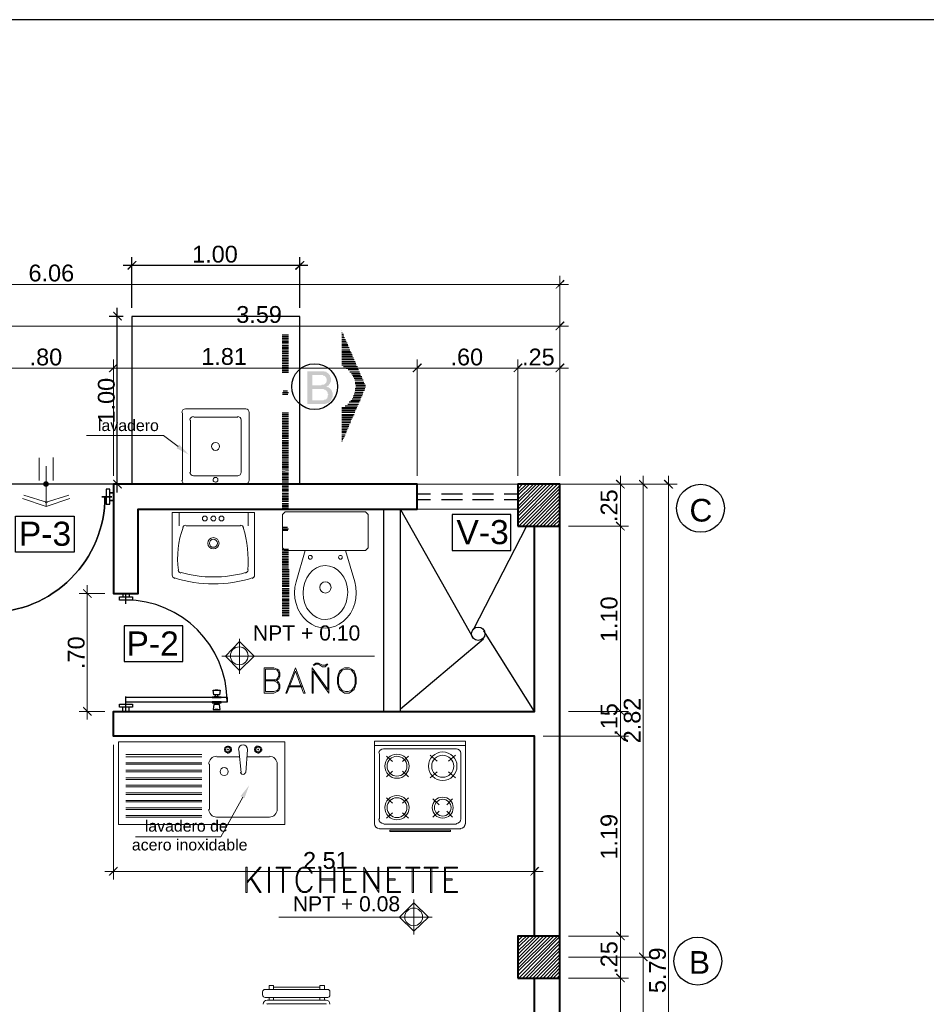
# Model space of a CAD drawing. Header units: metres. Extents: x -1.7 to 18.1, y -5.4 to 8.6.
# Tile 5 of 6: x 2.8 to 8.2, y 2.7 to 8.6. Entities that reach past the tile are written whole.
import ezdxf

# ---------------------------------------------------------------- set-up
doc = ezdxf.new("R2010")
doc.units = ezdxf.units.M
for name, color, linetype in [('PDF_0', 7, 'Continuous'), ('PDF_03', 7, 'Continuous'), ('PDF_anotaciones', 7, 'Continuous'), ('PDF_columnas', 7, 'Continuous'), ('PDF_COTAS', 7, 'Continuous'), ('PDF_LAYER 0.20', 7, 'Continuous'), ('PDF_LAYER 0.30', 7, 'Continuous'), ('PDF_Layer1', 7, 'Continuous'), ('PDF_Layer2', 7, 'Continuous'), ('PDF_MURO', 7, 'Continuous'), ('PDF_muros', 7, 'Continuous'), ('PDF_NIVELES', 7, 'Continuous'), ('PDF_SANITARIOS', 7, 'Continuous'), ('PDF_Text', 7, 'Continuous'), ('PDF_TEXTO', 7, 'Continuous'), ('PDF_Ventana Alta', 7, 'Continuous')]:
    doc.layers.add(name, color=color, linetype=linetype)
doc.styles.add('PDF Arial', font='arial.ttf')

msp = doc.modelspace()

# ---------------------------------------------------------------- hatches: boundary and pattern name
at = {"layer": 'PDF_0', "transparency": 33554559}
h = msp.add_hatch(color=256, dxfattribs=at)
h.paths.add_polyline_path([(4.5563, 6.2653), (4.5563, 6.4609), (4.6332, 6.4609), (4.6365, 6.4609), (4.6397, 6.4609), (4.6429, 6.4609), (4.6429, 6.4609), (4.6461, 6.4609), (4.6493, 6.4609), (4.6525, 6.4609), (4.6557, 6.4609), (4.6589, 6.4577), (4.6589, 6.4577), (4.6621, 6.4577), (4.6653, 6.4577), (4.6685, 6.4577), (4.6685, 6.4545), (4.6717, 6.4545), (4.6717, 6.4545), (4.6749, 6.4513), (4.6781, 6.4513), (4.6813, 6.4481), (4.6813, 6.4481), (4.6846, 6.4449), (4.6846, 6.4417), (4.6878, 6.4417), (4.6878, 6.4385), (4.691, 6.4385), (4.691, 6.4352), (4.691, 6.432), (4.6942, 6.4288), (4.6942, 6.4288), (4.6942, 6.4256), (4.6974, 6.4224), (4.6974, 6.4192), (4.6974, 6.416), (4.6974, 6.4128), (4.6974, 6.4128), (4.6974, 6.4096), (4.6974, 6.4096), (4.6974, 6.4064), (4.6974, 6.4032), (4.6974, 6.4), (4.6942, 6.3968), (4.6942, 6.3968), (4.6942, 6.3936), (4.691, 6.3904), (4.691, 6.3871), (4.691, 6.3871), (4.6878, 6.3839), (4.6878, 6.3839), (4.6846, 6.3807), (4.6846, 6.3775), (4.6813, 6.3775), (4.6813, 6.3743), (4.6781, 6.3743), (4.6749, 6.3711), (4.6717, 6.3711), (4.6717, 6.3679), (4.6685, 6.3679), (4.6717, 6.3679), (4.6749, 6.3679), (4.6781, 6.3647), (4.6813, 6.3647), (4.6846, 6.3647), (4.6846, 6.3615), (4.6878, 6.3615), (4.691, 6.3583), (4.691, 6.3583), (4.6942, 6.3551), (4.6942, 6.3551), (4.6974, 6.3519), (4.6974, 6.3519), (4.7006, 6.3487), (4.7006, 6.3455), (4.7006, 6.3455), (4.7038, 6.3423), (4.7038, 6.3391), (4.7038, 6.3358), (4.707, 6.3358), (4.707, 6.3326), (4.707, 6.3294), (4.707, 6.3262), (4.707, 6.323), (4.707, 6.3198), (4.707, 6.3198), (4.707, 6.3166), (4.707, 6.3134), (4.707, 6.3102), (4.707, 6.307), (4.7038, 6.3038), (4.7038, 6.3038), (4.7038, 6.3006), (4.7006, 6.2974), (4.7006, 6.2942), (4.7006, 6.2942), (4.6974, 6.291), (4.6974, 6.2878), (4.6942, 6.2845), (4.6942, 6.2845), (4.691, 6.2813), (4.691, 6.2781), (4.6878, 6.2781), (4.6878, 6.2781), (4.6846, 6.2749), (4.6813, 6.2749), (4.6813, 6.2717), (4.6781, 6.2717), (4.6749, 6.2717), (4.6717, 6.2685), (4.6685, 6.2685), (4.6685, 6.2685), (4.6653, 6.2685), (4.6621, 6.2653), (4.6589, 6.2653), (4.6589, 6.2653), (4.6557, 6.2653), (4.6525, 6.2653), (4.6493, 6.2653), (4.6461, 6.2653), (4.6429, 6.2653), (4.6429, 6.2653), (4.6397, 6.2653), (4.6365, 6.2653), (4.6332, 6.2653)], flags=0)
h.paths.add_polyline_path([(4.5852, 6.3775), (4.6268, 6.3775), (4.63, 6.3775), (4.6332, 6.3775), (4.6365, 6.3775), (4.6397, 6.3775), (4.6429, 6.3807), (4.6461, 6.3807), (4.6461, 6.3807), (4.6493, 6.3807), (4.6525, 6.3807), (4.6525, 6.3807), (4.6557, 6.3807), (4.6557, 6.3839), (4.6589, 6.3839), (4.6621, 6.3871), (4.6621, 6.3871), (4.6653, 6.3904), (4.6653, 6.3904), (4.6685, 6.3936), (4.6685, 6.3936), (4.6685, 6.3968), (4.6717, 6.4), (4.6717, 6.4032), (4.6717, 6.4064), (4.6717, 6.4096), (4.6717, 6.4096), (4.6717, 6.4128), (4.6717, 6.416), (4.6685, 6.4192), (4.6685, 6.4224), (4.6685, 6.4224), (4.6653, 6.4256), (4.6653, 6.4288), (4.6621, 6.4288), (4.6621, 6.432), (4.6589, 6.432), (4.6557, 6.4352), (4.6557, 6.4352), (4.6525, 6.4352), (4.6525, 6.4352), (4.6493, 6.4352), (4.6493, 6.4385), (4.6461, 6.4385), (4.6429, 6.4385), (4.6397, 6.4385), (4.6365, 6.4385), (4.6332, 6.4385), (4.63, 6.4385), (4.6268, 6.4385), (4.6236, 6.4385), (4.6236, 6.4385), (4.5852, 6.4385)], flags=0)
h.paths.add_polyline_path([(4.5852, 6.2878), (4.6332, 6.2878), (4.6365, 6.2878), (4.6397, 6.2878), (4.6429, 6.2878), (4.6461, 6.2878), (4.6493, 6.2878), (4.6493, 6.2878), (4.6493, 6.2878), (4.6525, 6.2878), (4.6557, 6.291), (4.6589, 6.291), (4.6621, 6.291), (4.6653, 6.291), (4.6653, 6.2942), (4.6685, 6.2942), (4.6685, 6.2974), (4.6717, 6.2974), (4.6749, 6.3006), (4.6749, 6.3038), (4.6749, 6.3038), (4.6781, 6.307), (4.6781, 6.3102), (4.6781, 6.3134), (4.6781, 6.3134), (4.6781, 6.3166), (4.6813, 6.3198), (4.6813, 6.3198), (4.6813, 6.323), (4.6781, 6.3262), (4.6781, 6.3294), (4.6781, 6.3326), (4.6781, 6.3358), (4.6749, 6.3358), (4.6749, 6.3391), (4.6749, 6.3391), (4.6717, 6.3423), (4.6717, 6.3455), (4.6685, 6.3455), (4.6653, 6.3487), (4.6653, 6.3487), (4.6621, 6.3519), (4.6589, 6.3519), (4.6589, 6.3519), (4.6557, 6.3519), (4.6557, 6.3519), (4.6525, 6.3551), (4.6493, 6.3551), (4.6461, 6.3551), (4.6429, 6.3551), (4.6429, 6.3551), (4.6397, 6.3551), (4.6365, 6.3551), (4.6332, 6.3551), (4.63, 6.3551), (4.5852, 6.3551)], flags=0)

# ---------------------------------------------------------------- linework, layer by layer
at = {"layer": 'PDF_0', "lineweight": 25}
for points in [[(18.1418, 8.5547), (-1.6545, 8.5547), (-1.6545, -5.4413), (18.1418, -5.4413)], [(4.0112, 5.7876), (4.5114, 5.7876), (4.5114, 6.7879), (3.511, 6.7879), (3.511, 5.7876)], [(3.3571, 5.7587), (3.3571, 5.6689), (3.3795, 5.6689), (3.3795, 5.7587)], [(3.3571, 5.7587), (3.3571, 5.6689), (3.3795, 5.6689), (3.3795, 5.7587)], [(3.3924, 5.7138), (3.3314, 5.7138)], [(3.3795, 5.7362), (3.402, 5.7362)], [(3.3795, 5.6914), (3.402, 5.6914)], [(2.8184, 5.5984), (3.1679, 5.5984), (3.1679, 5.3835), (2.8184, 5.3835)], [(5.7683, 5.608), (5.4188, 5.608), (5.4188, 5.3932), (5.7683, 5.3932)], [(3.5142, 5.0982), (3.4373, 5.0982), (3.4373, 5.1174), (3.5142, 5.1174)], [(3.8156, 4.9443), (3.4661, 4.9443), (3.4661, 4.7326), (3.8156, 4.7326)], [(4.0433, 4.521), (3.9888, 4.521), (3.9888, 4.5178), (4.0433, 4.5178)], [(3.9984, 4.5338), (3.9952, 4.5627), (4.0369, 4.5627), (4.0337, 4.5338)], [(3.5142, 4.4793), (3.5142, 4.4601), (3.4373, 4.4601), (3.4373, 4.4793)], [(3.9888, 4.4858), (4.0433, 4.4858), (4.0433, 4.4922), (3.9888, 4.4922)], [(3.9952, 4.4473), (4.0369, 4.4473), (4.0337, 4.4761), (3.9984, 4.4761)]]:
    msp.add_lwpolyline(points, close=True, dxfattribs=at)
for points in [[(3.511, 6.8393), (3.511, 7.1407)], [(4.5114, 6.8393), (4.5114, 7.1407)], [(3.4597, 7.0926), (4.5595, 7.0926)], [(3.4244, 5.7395), (3.4244, 6.8393)], [(3.4597, 6.7879), (3.3763, 6.7879)], [(4.7615, 6.7014), (4.7615, 6.7014)], [(4.7615, 6.6918), (4.7647, 6.6918)], [(4.4441, 6.6757), (4.4056, 6.6757)], [(4.4441, 6.6661), (4.4056, 6.6661)], [(4.4441, 6.6565), (4.4056, 6.6565)], [(4.4441, 6.6469), (4.4056, 6.6469)], [(4.4441, 6.6372), (4.4056, 6.6372)], [(4.4441, 6.6276), (4.4056, 6.6276)], [(4.7615, 6.6821), (4.7711, 6.6821)], [(4.7615, 6.6725), (4.7743, 6.6725)], [(4.7615, 6.6629), (4.7775, 6.6629)], [(4.7615, 6.6501), (4.7839, 6.6501)], [(4.7615, 6.6405), (4.7872, 6.6405)], [(4.7615, 6.6308), (4.7936, 6.6308)], [(4.4441, 6.6148), (4.4056, 6.6148)], [(4.4441, 6.6052), (4.4056, 6.6052)], [(4.4441, 6.5956), (4.4056, 6.5956)], [(4.4441, 6.5859), (4.4056, 6.5859)], [(4.4441, 6.5763), (4.4056, 6.5763)], [(4.7615, 6.6212), (4.7968, 6.6212)], [(4.7615, 6.6116), (4.8, 6.6116)], [(4.7615, 6.602), (4.8064, 6.602)], [(4.7615, 6.5892), (4.8096, 6.5892)], [(4.7615, 6.5795), (4.8128, 6.5795)], [(4.7615, 6.5699), (4.8192, 6.5699)], [(4.4441, 6.5667), (4.4056, 6.5667)], [(4.4441, 6.5539), (4.4056, 6.5539)], [(4.4441, 6.5443), (4.4056, 6.5443)], [(4.4441, 6.5346), (4.4056, 6.5346)], [(4.4441, 6.525), (4.4056, 6.525)], [(4.4441, 6.5154), (4.4056, 6.5154)], [(4.7615, 6.5603), (4.8224, 6.5603)], [(4.7615, 6.5507), (4.8256, 6.5507)], [(4.7615, 6.5411), (4.832, 6.5411)], [(4.7615, 6.5314), (4.8353, 6.5314)], [(4.7615, 6.5186), (4.8417, 6.5186)], [(4.7615, 6.509), (4.8449, 6.509)], [(4.4441, 6.5058), (4.4056, 6.5058)], [(4.4441, 6.493), (4.4056, 6.493)], [(4.4441, 6.4833), (4.4056, 6.4833)], [(4.4441, 6.4737), (4.4056, 6.4737)], [(4.4441, 6.4641), (4.4056, 6.4641)], [(4.4441, 6.4545), (4.4056, 6.4545)], [(4.7615, 6.4994), (4.8481, 6.4994)], [(4.7711, 6.4898), (4.8545, 6.4898)], [(4.7872, 6.4801), (4.8577, 6.4801)], [(4.8, 6.4705), (4.8609, 6.4705)], [(4.8096, 6.4577), (4.8673, 6.4577)], [(4.8192, 6.4481), (4.8705, 6.4481)], [(4.8256, 6.4385), (4.8737, 6.4385)], [(4.8288, 6.4288), (4.8801, 6.4288)], [(4.8353, 6.4192), (4.8833, 6.4192)], [(4.8385, 6.4096), (4.8898, 6.4096)], [(4.8417, 6.3968), (4.893, 6.3968)], [(4.4377, 6.3423), (4.412, 6.3423)], [(4.8385, 6.3358), (4.8898, 6.3358)], [(4.8417, 6.3871), (4.8962, 6.3871)], [(4.8417, 6.3583), (4.8994, 6.3583)], [(4.8417, 6.3487), (4.8962, 6.3487)], [(4.8449, 6.3775), (4.9026, 6.3775)], [(4.8449, 6.3679), (4.9026, 6.3679)], [(4.4441, 6.3326), (4.4088, 6.3326)], [(4.4409, 6.323), (4.4088, 6.323)], [(4.8064, 6.2781), (4.8641, 6.2781)], [(4.816, 6.2878), (4.8705, 6.2878)], [(4.8224, 6.2974), (4.8737, 6.2974)], [(4.8288, 6.307), (4.8769, 6.307)], [(4.832, 6.3166), (4.8833, 6.3166)], [(4.8353, 6.3262), (4.8866, 6.3262)], [(4.7615, 6.2461), (4.8513, 6.2461)], [(4.7615, 6.2364), (4.8481, 6.2364)], [(4.7615, 6.2268), (4.8417, 6.2268)], [(4.7615, 6.2172), (4.8385, 6.2172)], [(4.7807, 6.2557), (4.8545, 6.2557)], [(4.7968, 6.2653), (4.8609, 6.2653)], [(4.4441, 6.2108), (4.4056, 6.2108)], [(4.4441, 6.2012), (4.4056, 6.2012)], [(4.4441, 6.1916), (4.4056, 6.1916)], [(4.4441, 6.1787), (4.4056, 6.1787)], [(4.4441, 6.1691), (4.4056, 6.1691)], [(4.4441, 6.1595), (4.4056, 6.1595)], [(4.7615, 6.2044), (4.8353, 6.2044)], [(4.7615, 6.1948), (4.8288, 6.1948)], [(4.7615, 6.1851), (4.8256, 6.1851)], [(4.7615, 6.1755), (4.8192, 6.1755)], [(4.7615, 6.1659), (4.816, 6.1659)], [(4.4441, 6.1499), (4.4056, 6.1499)], [(4.4441, 6.1403), (4.4056, 6.1403)], [(4.4441, 6.1306), (4.4056, 6.1306)], [(4.4441, 6.121), (4.4056, 6.121)], [(4.4441, 6.1082), (4.4056, 6.1082)], [(4.4441, 6.0986), (4.4056, 6.0986)], [(4.7615, 6.1563), (4.8128, 6.1563)], [(4.7615, 6.1435), (4.8064, 6.1435)], [(4.7615, 6.1338), (4.8032, 6.1338)], [(4.7615, 6.1242), (4.8, 6.1242)], [(4.7615, 6.1146), (4.7936, 6.1146)], [(4.7615, 6.105), (4.7904, 6.105)], [(4.4441, 6.089), (4.4056, 6.089)], [(4.4441, 6.0793), (4.4056, 6.0793)], [(4.4441, 6.0697), (4.4056, 6.0697)], [(4.4441, 6.0601), (4.4056, 6.0601)], [(4.4441, 6.0473), (4.4056, 6.0473)], [(4.7615, 6.0954), (4.7872, 6.0954)], [(4.7615, 6.0825), (4.7807, 6.0825)], [(4.7615, 6.0729), (4.7775, 6.0729)], [(4.7615, 6.0633), (4.7711, 6.0633)], [(4.7615, 6.0537), (4.7679, 6.0537)], [(4.7615, 6.0441), (4.7647, 6.0441)], [(4.4441, 6.0377), (4.4056, 6.0377)], [(4.4441, 6.028), (4.4056, 6.028)], [(4.4441, 6.0184), (4.4056, 6.0184)], [(4.4441, 6.0088), (4.4056, 6.0088)], [(4.4441, 5.9992), (4.4056, 5.9992)], [(4.4441, 5.9863), (4.4056, 5.9863)], [(4.4441, 5.9767), (4.4056, 5.9767)], [(4.4441, 5.9671), (4.4056, 5.9671)], [(4.4441, 5.9575), (4.4056, 5.9575)], [(4.4441, 5.9479), (4.4056, 5.9479)], [(4.4441, 5.9383), (4.4056, 5.9383)], [(4.4441, 5.9254), (4.4056, 5.9254)], [(4.4441, 5.9158), (4.4056, 5.9158)], [(4.4441, 5.9062), (4.4056, 5.9062)], [(4.4441, 5.8966), (4.4056, 5.8966)], [(4.4441, 5.887), (4.4056, 5.887)], [(4.4441, 5.8773), (4.4056, 5.8773)], [(4.4441, 5.8677), (4.4056, 5.8645)], [(4.4441, 5.8549), (4.4056, 5.8549)], [(4.4441, 5.8453), (4.4056, 5.8453)], [(4.4441, 5.8356), (4.4056, 5.8356)], [(4.4441, 5.826), (4.4056, 5.826)], [(4.4441, 5.8164), (4.4056, 5.8164)], [(4.4441, 5.8068), (4.4056, 5.8068)], [(3.402, 5.7876), (2.6004, 5.7876)], [(3.4597, 5.7876), (3.3763, 5.7876)], [(4.4441, 5.794), (4.4056, 5.794)], [(4.4441, 5.7843), (4.4056, 5.7843)], [(4.4441, 5.7747), (4.4056, 5.7747)], [(4.4441, 5.7651), (4.4056, 5.7651)], [(4.4441, 5.7555), (4.4056, 5.7555)], [(4.4441, 5.7459), (4.4056, 5.7459)], [(4.4441, 5.733), (4.4056, 5.733)], [(4.4441, 5.7234), (4.4056, 5.7234)], [(4.4441, 5.7138), (4.4056, 5.7138)], [(4.4441, 5.7042), (4.4056, 5.7042)], [(4.4441, 5.6946), (4.4056, 5.6946)], [(4.4441, 5.6849), (4.4056, 5.6849)], [(4.4441, 5.6721), (4.4056, 5.6721)], [(4.4441, 5.6625), (4.4056, 5.6625)], [(4.4441, 5.6529), (4.4056, 5.6529)], [(4.4441, 5.6433), (4.4056, 5.6433)], [(4.4441, 5.5214), (4.4088, 5.5214)], [(4.4377, 5.531), (4.412, 5.531)], [(4.4409, 5.5118), (4.4088, 5.5118)], [(4.4441, 5.3996), (4.4056, 5.3996)], [(4.4441, 5.39), (4.4056, 5.39)], [(4.4441, 5.3803), (4.4056, 5.3803)], [(4.4441, 5.3707), (4.4056, 5.3707)], [(4.4441, 5.3579), (4.4056, 5.3579)], [(4.4441, 5.3483), (4.4056, 5.3483)], [(4.4441, 5.3387), (4.4056, 5.3387)], [(4.4441, 5.329), (4.4056, 5.329)], [(4.4441, 5.3194), (4.4056, 5.3194)], [(4.4441, 5.3098), (4.4056, 5.3098)], [(4.4441, 5.3002), (4.4056, 5.3002)], [(4.4441, 5.2874), (4.4056, 5.2874)], [(4.4473, 5.2777), (4.4056, 5.2777)], [(4.4473, 5.2681), (4.4056, 5.2681)], [(4.4473, 5.2585), (4.4056, 5.2585)], [(4.4473, 5.2489), (4.4056, 5.2489)], [(4.4473, 5.2393), (4.4056, 5.2393)], [(4.4473, 5.2264), (4.4056, 5.2264)], [(4.4473, 5.2168), (4.4056, 5.2168)], [(4.4473, 5.2072), (4.4056, 5.2072)], [(4.4473, 5.1976), (4.4056, 5.1976)], [(4.4473, 5.188), (4.4056, 5.188)], [(4.4473, 5.1783), (4.4056, 5.1783)], [(4.4473, 5.1655), (4.4056, 5.1655)], [(3.4565, 5.1367), (3.4565, 5.1174)], [(3.4757, 5.0757), (3.4757, 5.1302)], [(3.495, 5.1367), (3.495, 5.1174)], [(4.4473, 5.1559), (4.4056, 5.1559)], [(4.4473, 5.1463), (4.4056, 5.1463)], [(4.4473, 5.1367), (4.4056, 5.1367)], [(4.4473, 5.127), (4.4056, 5.127)], [(4.4473, 5.1174), (4.4056, 5.1174)], [(4.4473, 5.1046), (4.4056, 5.1046)], [(4.4473, 5.095), (4.4056, 5.095)], [(4.4473, 5.0854), (4.4056, 5.0854)], [(4.4473, 5.0757), (4.4056, 5.0757)], [(4.4473, 5.0661), (4.4056, 5.0661)], [(4.4473, 5.0565), (4.4056, 5.0565)], [(4.4473, 5.0469), (4.4056, 5.0469)], [(4.4473, 5.034), (4.4056, 5.034)], [(4.4473, 5.0244), (4.4056, 5.0244)], [(4.4473, 5.0148), (4.4056, 5.0148)], [(4.4473, 5.0052), (4.4056, 5.0052)], [(3.4757, 4.428), (3.4757, 4.5242)], [(3.4757, 4.4922), (4.0817, 4.4922), (4.0817, 4.5178), (3.4757, 4.5178)], [(4.008, 4.5627), (4.008, 4.5627)], [(4.024, 4.5627), (4.008, 4.5627)], [(4.008, 4.5338), (4.008, 4.5242), (4.024, 4.5242), (4.024, 4.5338)], [(4.024, 4.5627), (4.024, 4.5627)], [(3.4565, 4.4409), (3.4565, 4.4601)], [(3.495, 4.4409), (3.495, 4.4601)], [(4.008, 4.4761), (4.008, 4.4825), (4.024, 4.4825), (4.024, 4.4761)], [(4.024, 4.4473), (4.008, 4.4473)], [(4.008, 4.4473), (4.008, 4.4473)], [(4.024, 4.4473), (4.024, 4.4473)]]:
    msp.add_lwpolyline(points, dxfattribs=at)
at = {"layer": 'PDF_0', "color": 251, "lineweight": 0, "true_color": 0x636466}
for points in [[(5.81, 5.7811), (5.8196, 5.7876)], [(5.81, 5.7587), (5.8389, 5.7876)], [(5.81, 5.7395), (5.8613, 5.7876)], [(5.81, 5.7202), (5.8805, 5.7876)], [(5.81, 5.6978), (5.903, 5.7876)], [(5.81, 5.6785), (5.9222, 5.7876)], [(5.81, 5.6561), (5.9415, 5.7876)], [(5.81, 5.6369), (5.9639, 5.7876)], [(5.81, 5.6144), (5.9831, 5.7876)], [(5.81, 5.5952), (6.0056, 5.7876)], [(5.81, 5.5727), (6.0248, 5.7876)], [(5.81, 5.5535), (6.0473, 5.7876)], [(5.8164, 5.5375), (6.0601, 5.7811)], [(5.8389, 5.5375), (6.0601, 5.7619)], [(5.8581, 5.5375), (6.0601, 5.7427)], [(5.8773, 5.5375), (6.0601, 5.7202)], [(5.8998, 5.5375), (6.0601, 5.701)], [(5.919, 5.5375), (6.0601, 5.6785)], [(5.9415, 5.5375), (6.0601, 5.6593)], [(5.9607, 5.5375), (6.0601, 5.6369)], [(5.9831, 5.5375), (6.0601, 5.6176)], [(6.0024, 5.5375), (6.0601, 5.5952)], [(6.0216, 5.5375), (6.0601, 5.5759)], [(6.0441, 5.5375), (6.0601, 5.5567)], [(5.81, 3.091), (5.8196, 3.0974)], [(5.81, 3.0685), (5.8389, 3.0974)], [(5.81, 3.0493), (5.8613, 3.0974)], [(5.81, 3.03), (5.8805, 3.0974)], [(5.81, 3.0076), (5.903, 3.0974)], [(5.81, 2.9884), (5.9222, 3.0974)], [(5.81, 2.9659), (5.9415, 3.0974)], [(5.81, 2.9467), (5.9639, 3.0974)], [(5.81, 2.9242), (5.9831, 3.0974)], [(5.81, 2.905), (6.0056, 3.0974)], [(5.81, 2.8858), (6.0248, 3.0974)], [(5.81, 2.8633), (6.0473, 3.0974)], [(5.8164, 2.8473), (6.0601, 3.0942)], [(5.8389, 2.8473), (6.0601, 3.0717)], [(5.8581, 2.8473), (6.0601, 3.0525)], [(5.8773, 2.8473), (6.0601, 3.03)], [(5.8998, 2.8473), (6.0601, 3.0108)], [(5.919, 2.8473), (6.0601, 2.9884)], [(5.9415, 2.8473), (6.0601, 2.9691)], [(5.9607, 2.8473), (6.0601, 2.9467)], [(5.9831, 2.8473), (6.0601, 2.9274)], [(6.0024, 2.8473), (6.0601, 2.9082)], [(6.0216, 2.8473), (6.0601, 2.8858)], [(6.0441, 2.8473), (6.0601, 2.8665)]]:
    msp.add_lwpolyline(points, dxfattribs=at)
at = {"layer": 'PDF_0', "lineweight": 25}
msp.add_lwpolyline([(2.6597, 5.0244, 0.414214), (3.3507, 5.7154, -0.414214)], format="xyb", close=True, dxfattribs=at)
msp.add_circle((4.5996, 6.3695), 0.1363, dxfattribs=at)
for centre, radius, start, end in [((3.4741, 4.4938), 0.6044, 360, 90), ((4.0032, 4.5258), 0.0016, 260.18439, 5.14816), ((4.0256, 4.5258), 0.0016, 174.85309, 279.82281), ((4.0032, 4.4842), 0.0016, 354.85309, 99.82281), ((4.0256, 4.4842), 0.0016, 80.17719, 185.14691)]:
    msp.add_arc(centre, radius, start, end, dxfattribs=at)
at = {"layer": 'PDF_0', "transparency": 33554559}
for points in [[(3.5335, 7.1182), (3.4886, 7.0637), (3.4822, 7.0701)], [(3.5399, 7.115), (3.5335, 7.1182), (3.4886, 7.0637)], [(4.4825, 7.0701), (4.489, 7.0637), (4.5338, 7.1182)], [(4.489, 7.0637), (4.5338, 7.1182), (4.5403, 7.115)], [(6.0344, 6.9547), (6.0377, 6.9515), (6.0825, 7.006)], [(6.0377, 6.9515), (6.0825, 7.006), (6.089, 6.9996)], [(3.4533, 6.7655), (3.3988, 6.8104), (3.402, 6.8168)], [(3.4469, 6.7623), (3.4533, 6.7655), (3.3988, 6.8104)], [(6.0344, 6.7078), (6.0377, 6.7046), (6.0825, 6.7591)], [(6.0377, 6.7046), (6.0825, 6.7591), (6.089, 6.7527)], [(3.3731, 6.4577), (3.3795, 6.4545), (3.4244, 6.509)], [(3.4244, 6.509), (3.3795, 6.4545), (3.3731, 6.4577)], [(3.3795, 6.4545), (3.4244, 6.509), (3.4276, 6.5026)], [(3.4276, 6.5026), (3.4244, 6.509), (3.3795, 6.4545)], [(5.1815, 6.4577), (5.188, 6.4545), (5.2328, 6.509)], [(5.2328, 6.509), (5.188, 6.4545), (5.1815, 6.4577)], [(5.188, 6.4545), (5.2328, 6.509), (5.2393, 6.5026)], [(5.2393, 6.5026), (5.2328, 6.509), (5.188, 6.4545)], [(5.7843, 6.4577), (5.7876, 6.4545), (5.8324, 6.509)], [(5.8324, 6.509), (5.7876, 6.4545), (5.7843, 6.4577)], [(5.7876, 6.4545), (5.8324, 6.509), (5.8389, 6.5026)], [(5.8389, 6.5026), (5.8324, 6.509), (5.7876, 6.4545)], [(6.0344, 6.4577), (6.0377, 6.4545), (6.0825, 6.509)], [(6.0377, 6.4545), (6.0825, 6.509), (6.089, 6.5026)], [(3.402, 5.8164), (3.3988, 5.81), (3.4533, 5.7651)], [(3.3988, 5.81), (3.4533, 5.7651), (3.4469, 5.7619)], [(6.4481, 5.7651), (6.3936, 5.81), (6.4, 5.8164)], [(6.4449, 5.7619), (6.4481, 5.7651), (6.3936, 5.81)], [(6.5859, 5.7651), (6.5314, 5.81), (6.5346, 5.8164)], [(6.5795, 5.7619), (6.5859, 5.7651), (6.5314, 5.81)], [(6.7366, 5.7651), (6.6789, 5.81), (6.6853, 5.8164)], [(6.7302, 5.7619), (6.7366, 5.7651), (6.6789, 5.81)], [(6.4481, 5.515), (6.3936, 5.5599), (6.4, 5.5663)], [(6.4, 5.5663), (6.3936, 5.5599), (6.4481, 5.515)], [(6.4449, 5.5118), (6.4481, 5.515), (6.3936, 5.5599)], [(6.3936, 5.5599), (6.4481, 5.515), (6.4449, 5.5118)], [(3.2737, 5.1142), (3.2192, 5.1591), (3.2224, 5.1655)], [(3.2673, 5.111), (3.2737, 5.1142), (3.2192, 5.1591)], [(3.2224, 4.4633), (3.2192, 4.4569), (3.2737, 4.412)], [(3.2192, 4.4569), (3.2737, 4.412), (3.2673, 4.4088)], [(6.4481, 4.412), (6.3936, 4.4569), (6.4, 4.4633)], [(6.4, 4.4633), (6.3936, 4.4569), (6.4481, 4.412)], [(6.4449, 4.4088), (6.4481, 4.412), (6.3936, 4.4569)], [(6.3936, 4.4569), (6.4481, 4.412), (6.4449, 4.4088)], [(6.4481, 4.2645), (6.3936, 4.3094), (6.4, 4.3126)], [(6.4, 4.3126), (6.3936, 4.3094), (6.4481, 4.2645)], [(6.4449, 4.2581), (6.4481, 4.2645), (6.3936, 4.3094)], [(6.3936, 4.3094), (6.4481, 4.2645), (6.4449, 4.2581)], [(3.4244, 3.511), (3.3795, 3.4565), (3.3731, 3.4597)], [(3.4276, 3.5046), (3.4244, 3.511), (3.3795, 3.4565)], [(5.8837, 3.4597), (5.887, 3.4565), (5.9318, 3.511)], [(5.887, 3.4565), (5.9318, 3.511), (5.9383, 3.5046)], [(6.4481, 3.0749), (6.3936, 3.1198), (6.4, 3.1262)], [(6.4, 3.1262), (6.3936, 3.1198), (6.4481, 3.0749)], [(6.4449, 3.0717), (6.4481, 3.0749), (6.3936, 3.1198)], [(6.3936, 3.1198), (6.4481, 3.0749), (6.4449, 3.0717)], [(6.5859, 2.9499), (6.5314, 2.9948), (6.5346, 3.0012)], [(6.5346, 3.0012), (6.5314, 2.9948), (6.5859, 2.9499)], [(6.5795, 2.9467), (6.5859, 2.9499), (6.5314, 2.9948)], [(6.5314, 2.9948), (6.5859, 2.9499), (6.5795, 2.9467)], [(6.4481, 2.8248), (6.3936, 2.8697), (6.4, 2.8761)], [(6.4, 2.8761), (6.3936, 2.8697), (6.4481, 2.8248)], [(6.4449, 2.8216), (6.4481, 2.8248), (6.3936, 2.8697)], [(6.3936, 2.8697), (6.4481, 2.8248), (6.4449, 2.8216)]]:
    msp.add_solid(points, dxfattribs=at)
at = {"layer": 'PDF_03', "lineweight": 30}
for centre in [(6.8986, 5.6449), (6.8825, 2.9483)]:
    msp.add_circle(centre, 0.1427, dxfattribs=at)
at = {"layer": 'PDF_anotaciones', "lineweight": 0}
for points in [[(3.7868, 6.012), (3.7002, 6.0793), (3.2417, 6.0793)], [(4.1715, 3.9246), (4.0401, 3.6874), (3.5335, 3.6874)]]:
    msp.add_lwpolyline(points, dxfattribs=at)
at = {"layer": 'PDF_anotaciones', "transparency": 33554559}
for points in [[(3.7932, 6.0248), (3.8509, 5.9639), (3.7771, 6.0024)], [(4.1587, 3.931), (4.21, 3.9952), (4.1811, 3.9182)]]:
    msp.add_solid(points, dxfattribs=at)
at = {"layer": 'PDF_columnas', "lineweight": 40}
for points in [[(5.81, 5.5375), (6.0601, 5.5375), (6.0601, 5.7876), (5.81, 5.7876)], [(5.81, 2.8473), (6.0601, 2.8473), (6.0601, 3.0974), (5.81, 3.0974)]]:
    msp.add_lwpolyline(points, close=True, dxfattribs=at)
at = {"layer": 'PDF_COTAS', "lineweight": 9}
for points in [[(6.0601, 5.8389), (6.0601, 7.0284)], [(-0.0481, 6.9771), (6.1114, 6.9771)], [(6.0601, 6.7815), (6.0601, 5.8389), (6.0601, 6.5314)], [(6.1114, 6.7302), (2.4272, 6.7302)], [(2.5491, 6.4801), (3.4501, 6.4801)], [(3.3507, 6.4801), (5.2617, 6.4801)], [(5.1591, 6.4801), (5.8613, 6.4801)], [(5.7619, 6.4801), (6.1114, 6.4801)], [(6.4224, 5.4894), (6.4224, 5.8389)], [(6.5571, 5.8389), (6.5571, 2.9242)], [(6.7078, 5.8389), (6.7078, -0.0513)], [(6.0505, 5.7876), (6.7591, 5.7876)], [(6.6084, 5.7876), (6.1114, 5.7876), (6.4705, 5.7876)], [(6.4224, 4.3864), (6.4224, 5.5888)], [(3.2449, 4.3864), (3.2449, 5.188)], [(3.3507, 5.1367), (3.1968, 5.1367)], [(6.4224, 4.2357), (6.4224, 4.4858)], [(3.3507, 4.4345), (3.1968, 4.4345)], [(5.9607, 4.287), (6.4705, 4.287), (6.1114, 4.287)], [(6.4224, 3.0493), (6.4224, 4.3351)], [(3.402, 4.2357), (3.402, 3.4341)], [(5.9094, 4.2357), (5.9094, 3.4341)], [(3.3507, 3.4822), (5.9607, 3.4822)], [(6.4224, 2.7992), (6.4224, 3.1487)], [(6.5571, -0.0513), (6.5571, 3.0236)], [(6.4224, 0.1988), (6.4224, 2.8986)]]:
    msp.add_lwpolyline(points, dxfattribs=at)
for points in [[(3.402, 6.5314), (3.402, 5.8389)], [(5.2104, 6.5314), (5.2104, 5.8389)], [(5.81, 6.5314), (5.81, 5.8389)], [(6.4705, 5.5375), (6.1114, 5.5375)], [(6.4705, 4.4345), (6.1114, 4.4345)], [(6.4705, 3.0974), (6.1114, 3.0974)], [(6.6084, 2.9723), (6.1114, 2.9723)], [(6.4705, 2.8473), (6.1114, 2.8473)]]:
    msp.add_lwpolyline(points, close=True, dxfattribs=at)
at = {"layer": 'PDF_LAYER 0.20', "lineweight": 20}
for points in [[(5.2104, 5.7876), (5.81, 5.7876)], [(5.2104, 5.6401), (5.81, 5.6401)]]:
    msp.add_lwpolyline(points, dxfattribs=at)
at = {"layer": 'PDF_LAYER 0.30', "lineweight": 30}
for points in [[(5.0116, 4.4345), (5.0116, 5.6369)], [(5.111, 4.4345), (5.111, 5.6369)]]:
    msp.add_lwpolyline(points, dxfattribs=at)
at = {"layer": 'PDF_Layer1', "lineweight": 25}
for points in [[(5.111, 5.6369), (5.5439, 4.8705)], [(5.8613, 5.5375), (5.5439, 4.9218)], [(5.111, 4.4505), (5.6048, 4.8673)], [(5.9094, 4.4345), (5.608, 4.9154)]]:
    msp.add_lwpolyline(points, dxfattribs=at)
msp.add_circle((5.5743, 4.8978), 0.0401, dxfattribs=at)
at = {"layer": 'PDF_Layer2', "lineweight": 20}
for points in [[(4.2902, 2.7639), (4.2902, 2.7447)], [(4.6781, 2.7799), (4.3062, 2.7799)], [(4.3543, 2.7799), (4.3543, 2.8024), (4.3286, 2.8024), (4.3286, 2.7799)], [(4.3543, 2.7928), (4.63, 2.7928)], [(4.63, 2.7799), (4.63, 2.8024), (4.6589, 2.8024), (4.6589, 2.7799)], [(4.691, 2.7447), (4.691, 2.7639)], [(4.3062, 2.7319), (4.6781, 2.7319)], [(4.6685, 2.7158), (4.319, 2.7158)], [(4.3286, 2.7319), (4.3286, 2.7158)], [(4.3543, 2.7158), (4.3543, 2.7319)], [(4.63, 2.7319), (4.63, 2.7158)], [(4.6589, 2.7158), (4.6589, 2.7319)], [(4.6685, 2.6934), (4.319, 2.6934)]]:
    msp.add_lwpolyline(points, dxfattribs=at)
for centre, radius, start, end in [((4.3046, 2.7655), 0.0144, 89.99888, 180.00112), ((4.6765, 2.7655), 0.0144, 359.99888, 90.00112), ((4.3046, 2.7463), 0.0144, 179.99888, 270.00112), ((4.3174, 2.6918), 0.024, 90.00045, 179.99955), ((4.6669, 2.6918), 0.024, 0.00045, 89.99955), ((4.6765, 2.7463), 0.0144, 269.99888, 0.00112), ((4.3174, 2.6918), 0.0016, 89.98494, 180.01506), ((4.6669, 2.6918), 0.0016, 359.98494, 90.01506)]:
    msp.add_arc(centre, radius, start, end, dxfattribs=at)
at = {"layer": 'PDF_MURO', "lineweight": 5}
msp.add_lwpolyline([(5.9992, 5.7876), (5.7491, 5.7876)], dxfattribs=at)
at = {"layer": 'PDF_muros', "lineweight": 40}
for points in [[(3.402, 5.6978), (3.402, 5.1367), (3.5495, 5.1367), (3.5495, 5.6401), (5.2104, 5.6401), (5.2104, 5.7876), (3.402, 5.7876), (3.402, 5.6401)], [(5.9094, 3.0974), (5.9094, 4.287), (3.402, 4.287), (3.402, 4.4345), (5.9094, 4.4345), (5.9094, 5.5375)], [(6.0601, 0), (6.0601, 5.5375)], [(5.9094, 0.2501), (5.9094, 2.8473)]]:
    msp.add_lwpolyline(points, dxfattribs=at)
at = {"layer": 'PDF_NIVELES', "lineweight": 5}
for points in [[(2.9595, 5.81), (2.9595, 5.9447)], [(3.0429, 5.81), (3.0429, 5.9479)], [(3.0012, 5.8966), (3.0012, 5.6561)], [(3.1423, 5.7042), (3.0012, 5.6561), (2.8601, 5.7042)], [(3.0076, 5.6785), (2.8665, 5.7234)], [(2.9948, 5.6785), (3.1359, 5.7234)], [(4.1523, 4.6589), (4.1523, 4.8673)], [(4.0465, 4.7647), (4.9571, 4.7647)], [(5.1912, 3.107), (5.1912, 3.3154)], [(5.3002, 3.2096), (4.3864, 3.2096)]]:
    msp.add_lwpolyline(points, dxfattribs=at)
at = {"layer": 'PDF_NIVELES', "lineweight": 0}
msp.add_lwpolyline([(2.9884, 5.7843), (3.014, 5.7843), (2.9884, 5.7843)], dxfattribs=at)
at = {"layer": 'PDF_NIVELES', "lineweight": 5}
for points in [[(4.1523, 4.6781), (4.0689, 4.7647), (4.1523, 4.8513), (4.2389, 4.7647)], [(5.1912, 3.1262), (5.2777, 3.2096), (5.1912, 3.2962), (5.1046, 3.2096)]]:
    msp.add_lwpolyline(points, close=True, dxfattribs=at)
for centre, radius in [((2.9996, 5.7892), 0.0144), ((4.1507, 4.7663), 0.0529), ((5.1896, 3.2112), 0.0529)]:
    msp.add_circle(centre, radius, dxfattribs=at)
at = {"layer": 'PDF_NIVELES', "transparency": 33554559}
for points in [[(2.9916, 5.7972), (3.0108, 5.7972), (2.9884, 5.7972)], [(3.0108, 5.7972), (2.9884, 5.7972), (3.014, 5.7972)], [(2.9884, 5.7972), (3.014, 5.7972), (2.9884, 5.794)], [(3.014, 5.7972), (2.9884, 5.794), (3.014, 5.794)], [(2.9884, 5.794), (3.014, 5.794), (2.9884, 5.7908)], [(3.014, 5.794), (2.9884, 5.7908), (3.014, 5.7908)], [(2.9884, 5.7908), (3.014, 5.7908), (2.9884, 5.7876)], [(3.014, 5.7908), (2.9884, 5.7876), (3.014, 5.7876)], [(2.9884, 5.7876), (3.014, 5.7876), (2.9884, 5.7843)], [(3.014, 5.7876), (2.9884, 5.7843), (3.014, 5.7843)], [(3.014, 5.7843), (2.9884, 5.7843), (2.9884, 5.7843)], [(2.9884, 5.7843), (3.014, 5.7843), (2.9884, 5.7811)], [(3.014, 5.7843), (2.9884, 5.7811), (3.014, 5.7811)], [(2.9884, 5.7811), (3.014, 5.7811), (2.9916, 5.7779)], [(2.9916, 5.8004), (2.9916, 5.8004), (3.0076, 5.8004)], [(2.9916, 5.8004), (3.0076, 5.8004), (2.9948, 5.8004)], [(2.9916, 5.8004), (3.0076, 5.8004), (2.9916, 5.7972)], [(3.0076, 5.8004), (2.9916, 5.7972), (3.0108, 5.7972)], [(3.014, 5.7811), (2.9916, 5.7779), (3.0108, 5.7779)], [(2.9916, 5.7779), (3.0108, 5.7779), (3.0076, 5.7779)], [(3.0108, 5.7779), (2.9916, 5.7779), (2.9916, 5.7779)], [(2.9916, 5.7779), (3.0076, 5.7779), (2.9948, 5.7747)], [(2.998, 5.8004), (3.0044, 5.8004), (2.9948, 5.8004)], [(3.0044, 5.8004), (2.9948, 5.8004), (3.0076, 5.8004)], [(3.0076, 5.7779), (2.9948, 5.7747), (3.0076, 5.7747)], [(2.9948, 5.7747), (3.0076, 5.7747), (2.998, 5.7747)], [(2.998, 5.8036), (3.0012, 5.8036), (2.998, 5.8004)], [(3.0012, 5.8036), (2.998, 5.8004), (3.0044, 5.8004)], [(3.0076, 5.7747), (2.998, 5.7747), (3.0044, 5.7747)], [(2.998, 5.7747), (3.0044, 5.7747), (3.0012, 5.7747)], [(3.0044, 5.7747), (2.998, 5.7747), (2.998, 5.7747)]]:
    msp.add_solid(points, dxfattribs=at)
at = {"layer": 'PDF_SANITARIOS', "lineweight": 18}
for points in [[(3.83, 6.2364, 0.414212), (3.8092, 6.2156, -0.414212)], [(4.21, 6.2156, 0.414193), (4.1892, 6.2364, -0.414193)], [(3.9856, 6.0136, 0.414209), (4.0096, 5.9896, 2.414187)], [(3.9952, 5.8148, 0.414225), (4.0096, 5.8004, 2.41428)], [(4.0975, 4.2057, 0.093145), (4.0975, 4.2113, 0.301511), (4.086, 4.2226, 0.092947), (4.0805, 4.2225, 0.301522), (4.0692, 4.2113, 0.093145), (4.0692, 4.2057, 0.301522), (4.0805, 4.1943, 0.092919), (4.086, 4.1942, 0.301522)], [(4.26, 4.2225, 0.301522), (4.2487, 4.2111, 0.093145), (4.2488, 4.2055, 0.301522), (4.2602, 4.1942, 0.092919), (4.2656, 4.1942, 0.301522), (4.2771, 4.2055, 0.093145), (4.2771, 4.2111, 0.301511), (4.2658, 4.2225, 0.092947)]]:
    msp.add_lwpolyline(points, format="xyb", close=True, dxfattribs=at)
for points in [[(4.1908, 6.2364), (3.8316, 6.2364)], [(3.8124, 5.81), (3.8124, 6.214)], [(3.8605, 6.1691), (3.8605, 5.8581)], [(4.1427, 6.1884), (3.8797, 6.1884)], [(4.1619, 6.1691), (4.1619, 5.8581)], [(4.21, 5.81), (4.21, 6.214)], [(3.8797, 5.8389), (4.1427, 5.8389)], [(4.1908, 5.7876), (3.8316, 5.7876)], [(3.7515, 5.2457), (3.7515, 5.6208), (4.2421, 5.6208), (4.2421, 5.2457)], [(3.7932, 5.5407), (3.7932, 5.6208)], [(4.2036, 5.5407), (4.2036, 5.6208)], [(3.8349, 5.5407), (4.1587, 5.5407)], [(4.489, 5.2072), (4.5435, 5.3932)], [(4.8385, 5.2072), (4.7839, 5.3932)], [(4.0882, 4.2196), (4.0882, 4.2292)], [(4.2677, 4.2196), (4.2677, 4.2292)], [(5.499, 3.7643), (5.499, 4.2581), (4.9571, 4.2581), (4.9571, 3.7643)], [(5.499, 4.2324), (4.9571, 4.2324)], [(3.4757, 4.1779), (3.9278, 4.1779)], [(4.0176, 4.1651), (4.1523, 4.1651)], [(4.0625, 4.2036), (4.0721, 4.2036)], [(4.0817, 4.2068), (4.0882, 4.2068)], [(4.0817, 4.194), (4.0817, 4.1844)], [(4.085, 4.2036), (4.085, 4.21)], [(4.0882, 4.1844), (4.0882, 4.194)], [(4.1074, 4.21), (4.0978, 4.21)], [(4.0978, 4.2036), (4.1074, 4.2036)], [(4.1619, 4.0721), (4.1491, 4.2068)], [(4.2004, 4.2068), (4.1908, 4.0721)], [(4.1972, 4.1651), (4.3318, 4.1651)], [(4.2421, 4.2036), (4.2517, 4.2036)], [(4.2613, 4.2068), (4.2677, 4.2068)], [(4.2613, 4.194), (4.2613, 4.1844)], [(4.2645, 4.2036), (4.2645, 4.21)], [(4.2677, 4.1844), (4.2677, 4.194)], [(4.287, 4.21), (4.2773, 4.21)], [(4.2773, 4.2036), (4.287, 4.2036)], [(4.986, 3.7932), (4.986, 4.1844)], [(5.0116, 4.2132), (5.4445, 4.2132)], [(5.0629, 4.1363), (5.0276, 4.1683)], [(5.1238, 4.1363), (5.1591, 4.1683)], [(5.2874, 4.1747), (5.329, 4.1395)], [(5.3964, 4.1395), (5.4381, 4.1747)], [(5.4701, 4.1844), (5.4701, 3.7932)], [(3.4757, 4.1298), (3.9278, 4.1298)], [(3.4757, 4.1202), (3.9278, 4.1202)], [(3.9727, 3.8509), (3.9727, 4.1202)], [(4.3767, 4.1202), (4.3767, 4.0304), (4.3767, 3.8509)], [(3.4757, 4.085), (3.9278, 4.085)], [(3.4757, 4.0753), (3.9278, 4.0753)], [(5.0276, 4.0465), (5.0629, 4.0785)], [(5.1591, 4.0465), (5.1238, 4.0785)], [(5.2874, 4.0401), (5.329, 4.0753)], [(5.3964, 4.0753), (5.4381, 4.0401)], [(3.4757, 4.0401), (3.9278, 4.0401)], [(3.4757, 4.0304), (3.9278, 4.0304)], [(3.4757, 3.9952), (3.9278, 3.9952)], [(3.4757, 3.9856), (3.9278, 3.9856)], [(3.4757, 3.9503), (3.9278, 3.9503)], [(3.4757, 3.9407), (3.9278, 3.9407)], [(3.4757, 3.9054), (3.9278, 3.9054)], [(3.4757, 3.8958), (3.9278, 3.8958)], [(5.0629, 3.8894), (5.0276, 3.9214)], [(5.1591, 3.9214), (5.1238, 3.8894)], [(5.3419, 3.8797), (5.3034, 3.915)], [(5.422, 3.915), (5.3868, 3.8797)], [(3.4757, 3.8605), (3.9278, 3.8605)], [(3.4757, 3.8509), (3.9278, 3.8509)], [(3.4757, 3.8156), (3.9278, 3.8156)], [(5.0629, 3.8316), (5.0276, 3.7996)], [(5.1591, 3.7996), (5.1238, 3.8316)], [(5.3419, 3.8413), (5.3034, 3.806)], [(5.422, 3.806), (5.3868, 3.8413)], [(3.4757, 3.806), (3.9278, 3.806)], [(4.3318, 3.806), (4.0176, 3.806)], [(5.4445, 3.7643), (5.0116, 3.7643)], [(4.986, 3.7355), (5.4701, 3.7355)]]:
    msp.add_lwpolyline(points, dxfattribs=at)
for points in [[(4.9026, 5.3932), (4.9186, 5.4092), (4.9186, 5.608), (4.9026, 5.624), (4.4248, 5.624), (4.4088, 5.608), (4.4088, 5.4092), (4.4248, 5.3932)], [(3.4308, 4.2549), (4.4216, 4.2549), (4.4216, 3.7611), (3.4308, 3.7611)], [(3.9278, 4.1651), (3.4757, 4.1651), (3.9278, 4.1651), (3.4757, 4.1651)], [(5.4092, 3.729), (5.0469, 3.729), (5.0469, 3.7194), (5.4092, 3.7194)]]:
    msp.add_lwpolyline(points, close=True, dxfattribs=at)
for points in [[(4.0721, 4.21), (4.0625, 4.21, 0.05934), (4.0627, 4.2059, 0.343478), (4.0808, 4.1877, 0.059574), (4.0858, 4.1877, 0.343478), (4.104, 4.2058, 0.05934), (4.104, 4.2109, 0.343422), (4.0859, 4.2291, 0.059592), (4.0817, 4.2292), (4.0817, 4.2196)], [(4.2422, 4.2109, 0.05934), (4.2422, 4.2058, 0.343478), (4.2604, 4.1877, 0.059574), (4.2655, 4.1877, 0.343478), (4.2836, 4.2059, 0.05934), (4.2836, 4.211, 0.343422), (4.2655, 4.2291, 0.059592), (4.2604, 4.2291)], [(4.2517, 4.21), (4.2422, 4.211, -0.343478), (4.2613, 4.2292), (4.2613, 4.2196)]]:
    msp.add_lwpolyline(points, format="xyb", dxfattribs=at)
for centre, radius in [((3.9455, 5.5839), 0.0144), ((3.9968, 5.5839), 0.0144), ((4.0449, 5.5839), 0.0144), ((3.9968, 5.4365), 0.0337), ((3.9968, 5.4365), 0.024), ((4.5739, 5.3531), 0.0112), ((4.7535, 5.3531), 0.0112), ((4.6637, 5.1735), 0.0337), ((4.0833, 4.2084), 0.0016), ((4.2629, 4.2084), 0.0016), ((5.0902, 4.109), 0.0721), ((5.0902, 4.109), 0.0593), ((5.3627, 4.109), 0.085), ((5.3627, 4.109), 0.0657), ((4.0609, 4.0769), 0.024), ((5.0902, 3.8621), 0.0721), ((5.0902, 3.8621), 0.0593), ((5.3627, 3.8621), 0.0625), ((5.3627, 3.8621), 0.0497)]:
    msp.add_circle(centre, radius, dxfattribs=at)
for centre, radius, start, end in [((3.8781, 6.1707), 0.0208, 90.00012, 179.99988), ((4.1411, 6.1707), 0.0208, 0.00518, 90.00125), ((3.83, 5.8116), 0.0208, 180.00012, 269.99988), ((3.8781, 5.8597), 0.0208, 180.00012, 269.99988), ((4.1411, 5.8597), 0.0208, 270.00012, 359.99988), ((4.1892, 5.8116), 0.0208, 270.00012, 359.99988), ((4.2757, 5.3531), 0.4922, 158.85088, 189.05296), ((3.8333, 5.523), 0.0208, 89.99739, 158.85465), ((4.1571, 5.523), 0.0208, 16.91523, 89.99841), ((3.5286, 5.3338), 0.675, 355.21605, 16.90735), ((4.1827, 5.2793), 0.0208, 285.21389, 355.21054), ((3.7723, 5.2473), 0.0208, 179.99901, 252.55209), ((3.9968, 5.9655), 0.7711, 252.54804, 287.45196), ((3.8076, 5.2793), 0.0208, 189.04984, 254.70397), ((3.9968, 5.9655), 0.7295, 254.70152, 285.21062), ((4.2212, 5.2473), 0.0208, 287.44791, 0.00099), ((4.0833, 4.2084), 0.0208, 97.08585, 172.91171), ((4.1731, 4.2084), 0.0273, 0.00531, 180.00105), ((4.016, 4.1218), 0.0465, 89.99974, 180.00026), ((4.3302, 4.1218), 0.0465, 0.00554, 90.00022), ((5.01, 4.186), 0.0273, 90.00546, 180), ((5.4429, 4.186), 0.0273, 0, 90), ((4.1731, 4.0737), 0.0144, 179.99888, 0.00112), ((4.016, 3.8525), 0.0465, 179.99974, 270.00026), ((4.3302, 3.8525), 0.0465, 269.99974, 0.00026), ((4.9843, 3.7659), 0.0273, 180, 270), ((5.01, 3.7948), 0.0273, 180, 270), ((5.4429, 3.7948), 0.0273, 270, 360), ((5.4685, 3.7659), 0.0273, 270, 360)]:
    msp.add_arc(centre, radius, start, end, dxfattribs=at)
for centre, major_axis, ratio, start_param, end_param in [((4.6637, 5.1431), (0.0024, 0.1603), 0.829995, 3.17224534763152, 9.455430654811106), ((4.6637, 5.1423), (0, 0.2108), 0.871158, 1.257792, 5.025393)]:
    msp.add_ellipse(centre, major_axis=major_axis, ratio=ratio, start_param=start_param, end_param=end_param, dxfattribs=at)
at = {"layer": 'PDF_TEXTO', "lineweight": 9}
for points in [[(4.3575, 4.6172), (4.3767, 4.6236), (4.3864, 4.63), (4.3928, 4.6461), (4.3928, 4.6653), (4.3864, 4.6813), (4.3767, 4.6878), (4.3575, 4.6942), (4.2998, 4.6942), (4.2998, 4.5435), (4.3575, 4.5435), (4.3767, 4.5531), (4.3864, 4.5595), (4.3928, 4.5723), (4.3928, 4.5948), (4.3864, 4.6076), (4.3767, 4.6172), (4.3575, 4.6236)], [(4.3062, 4.6236), (4.3575, 4.6236), (4.3767, 4.63), (4.3864, 4.6461), (4.3864, 4.6653), (4.3767, 4.6813), (4.3575, 4.6878), (4.3062, 4.6878), (4.3062, 4.5531), (4.3575, 4.5531), (4.3767, 4.5595), (4.3864, 4.5723), (4.3864, 4.5948), (4.3767, 4.6076), (4.3575, 4.6172), (4.3062, 4.6172)], [(4.4409, 4.5819), (4.5274, 4.5819)], [(4.4505, 4.5884), (4.521, 4.5884)], [(4.1972, 3.4148), (4.2805, 3.5078), (4.2741, 3.5078), (4.1972, 3.4212)], [(4.4088, 3.5014), (4.4088, 3.3571), (4.4152, 3.3571), (4.4152, 3.5014)], [(5.1815, 3.5014), (5.1815, 3.3571), (5.188, 3.3571), (5.188, 3.5014)], [(5.2906, 3.5014), (5.2906, 3.3571), (5.297, 3.3571), (5.297, 3.5014)], [(4.2164, 3.4437), (4.2741, 3.3571), (4.2805, 3.3571), (4.2228, 3.4437)], [(4.6365, 3.4373), (4.7134, 3.4373)], [(4.6365, 3.4308), (4.7134, 3.4308)], [(4.7775, 3.4373), (4.816, 3.4373), (4.816, 3.4308), (4.7775, 3.4308)], [(5.0405, 3.4373), (5.0789, 3.4373), (5.0789, 3.4308), (5.0405, 3.4308)], [(5.3803, 3.4373), (5.4188, 3.4373), (5.4188, 3.4308), (5.3803, 3.4308)]]:
    msp.add_lwpolyline(points, dxfattribs=at)
for points in [[(4.4858, 4.6942), (4.428, 4.5435), (4.4345, 4.5435), (4.4858, 4.6749), (4.5338, 4.5435), (4.5435, 4.5435)], [(4.6846, 4.5435), (4.5916, 4.6749), (4.5916, 4.5435), (4.5852, 4.5435), (4.5852, 4.6942), (4.6781, 4.5659), (4.6781, 4.6942), (4.6846, 4.6942)], [(4.5916, 4.7102), (4.6076, 4.723), (4.6236, 4.723), (4.6461, 4.7102), (4.6621, 4.7102), (4.6717, 4.7166), (4.6781, 4.7166), (4.6621, 4.7006), (4.6461, 4.7006), (4.6236, 4.7166), (4.6076, 4.7166), (4.598, 4.7102)], [(4.7775, 4.6942), (4.7647, 4.6878), (4.7487, 4.6749), (4.7423, 4.6589), (4.7359, 4.6365), (4.7359, 4.6012), (4.7423, 4.5819), (4.7487, 4.5659), (4.7647, 4.5531), (4.7775, 4.5435), (4.8064, 4.5435), (4.8192, 4.5531), (4.8353, 4.5659), (4.8417, 4.5819), (4.8481, 4.6012), (4.8481, 4.6365), (4.8417, 4.6589), (4.8353, 4.6749), (4.8192, 4.6878), (4.8064, 4.6942)], [(4.7839, 4.6878), (4.7647, 4.6813), (4.7487, 4.6589), (4.7423, 4.6365), (4.7423, 4.6012), (4.7487, 4.5819), (4.7647, 4.5595), (4.7839, 4.5531), (4.8, 4.5531), (4.8192, 4.5595), (4.8353, 4.5819), (4.8417, 4.6012), (4.8417, 4.6365), (4.8353, 4.6589), (4.8192, 4.6813), (4.8, 4.6878)], [(4.1972, 3.3571), (4.1972, 3.5078), (4.1908, 3.5078), (4.1908, 3.3571)], [(4.3318, 3.3571), (4.3318, 3.5078), (4.3254, 3.5078), (4.3254, 3.3571)], [(4.4569, 3.5014), (4.3703, 3.5014), (4.3703, 3.5078), (4.4569, 3.5078)], [(4.5852, 3.3924), (4.5787, 3.3924), (4.5723, 3.3795), (4.5659, 3.3731), (4.5531, 3.3635), (4.5274, 3.3635), (4.5146, 3.3731), (4.5018, 3.3924), (4.4954, 3.4148), (4.4954, 3.4501), (4.5018, 3.4725), (4.5146, 3.495), (4.5274, 3.5014), (4.5531, 3.5014), (4.5659, 3.495), (4.5723, 3.4854), (4.5787, 3.4725), (4.5852, 3.4725), (4.5787, 3.4854), (4.5659, 3.5014), (4.5531, 3.5078), (4.5274, 3.5078), (4.5146, 3.5014), (4.5018, 3.4854), (4.4954, 3.4725), (4.489, 3.4501), (4.489, 3.4148), (4.4954, 3.3924), (4.5018, 3.3795), (4.5146, 3.3635), (4.5274, 3.3571), (4.5531, 3.3571), (4.5659, 3.3635), (4.5787, 3.3795)], [(4.63, 3.3571), (4.63, 3.5078), (4.6365, 3.5078), (4.6365, 3.3571)], [(4.7198, 3.5078), (4.7134, 3.5078), (4.7134, 3.3571), (4.7198, 3.3571)], [(4.7711, 3.3571), (4.8481, 3.3571), (4.8481, 3.3635), (4.7775, 3.3635), (4.7775, 3.5014), (4.8481, 3.5014), (4.8481, 3.5078), (4.7711, 3.5078)], [(4.9827, 3.3571), (4.9827, 3.5078), (4.9763, 3.5078), (4.9763, 3.3795), (4.893, 3.5078), (4.893, 3.3571), (4.8994, 3.3571), (4.8994, 3.4854)], [(5.034, 3.3571), (5.111, 3.3571), (5.111, 3.3635), (5.0405, 3.3635), (5.0405, 3.5014), (5.111, 3.5014), (5.111, 3.5078), (5.034, 3.5078)], [(5.2264, 3.5014), (5.1431, 3.5014), (5.1431, 3.5078), (5.2264, 3.5078)], [(5.3354, 3.5014), (5.2521, 3.5014), (5.2521, 3.5078), (5.3354, 3.5078)], [(5.3739, 3.3571), (5.4509, 3.3571), (5.4509, 3.3635), (5.3803, 3.3635), (5.3803, 3.5014), (5.4509, 3.5014), (5.4509, 3.5078), (5.3739, 3.5078)]]:
    msp.add_lwpolyline(points, close=True, dxfattribs=at)
at = {"layer": 'PDF_Ventana Alta', "lineweight": 25}
for points in [[(5.2906, 5.7298), (5.2104, 5.7298)], [(5.2104, 5.6978), (5.2906, 5.6978)], [(5.4797, 5.7298), (5.3547, 5.7298)], [(5.3547, 5.6978), (5.4797, 5.6978)], [(5.6657, 5.7298), (5.5407, 5.7298)], [(5.5407, 5.6978), (5.6657, 5.6978)], [(5.81, 5.7298), (5.7298, 5.7298)], [(5.7298, 5.6978), (5.81, 5.6978)]]:
    msp.add_lwpolyline(points, dxfattribs=at)

# ---------------------------------------------------------------- texts
at = {"layer": 'PDF_Text', "attachment_point": 7, "style": 'PDF Arial'}
for s, insert, char_height in [('1.00', (3.8701, 7.1069), 0.1), ('6.06', (2.8954, 6.9947), 0.1), ('3.59', (4.133, 6.7478), 0.1), ('.80', (2.9018, 6.4945), 0.1), ('1.81', (3.9246, 6.4977), 0.1), ('.60', (5.4092, 6.4945), 0.1), ('.25', (5.8356, 6.4945), 0.1), ('lavadero', (3.309, 6.1039), 0.0677), ('C', (6.8328, 5.564), 0.135), ('P-3', (2.8377, 5.4196), 0.14345), ('V-3', (5.4445, 5.4292), 0.14345), ('P-2', (3.4789, 4.7679), 0.14345), ('NPT + 0.10', (4.2324, 4.8562), 0.09), ('lavadero de', (3.588, 3.7183), 0.067699), ('acero inoxidable', (3.511, 3.6061), 0.067699), ('2.51', (4.5306, 3.4965), 0.1), ('NPT + 0.08', (4.4697, 3.2434), 0.09), ('B', (6.8296, 2.8729), 0.135)]:
    msp.add_mtext(s, dxfattribs=dict(at, insert=insert, char_height=char_height))
at = {"layer": 'PDF_Text', "char_height": 0.1, "attachment_point": 7, "rotation": 90, "style": 'PDF Arial'}
for s, insert in [('1.00', (3.4101, 6.1499)), ('.25', (6.4049, 5.5631)), ('1.10', (6.4049, 4.8481)), ('.70', (3.2305, 4.6878)), ('.15', (6.4049, 4.2902)), ('2.82', (6.5427, 4.2453)), ('1.19', (6.4049, 3.5527)), ('.25', (6.4049, 2.8729)), ('5.79', (6.6934, 2.7575))]:
    msp.add_mtext(s, dxfattribs=dict(at, insert=insert))

doc.saveas('drawing.dxf')
